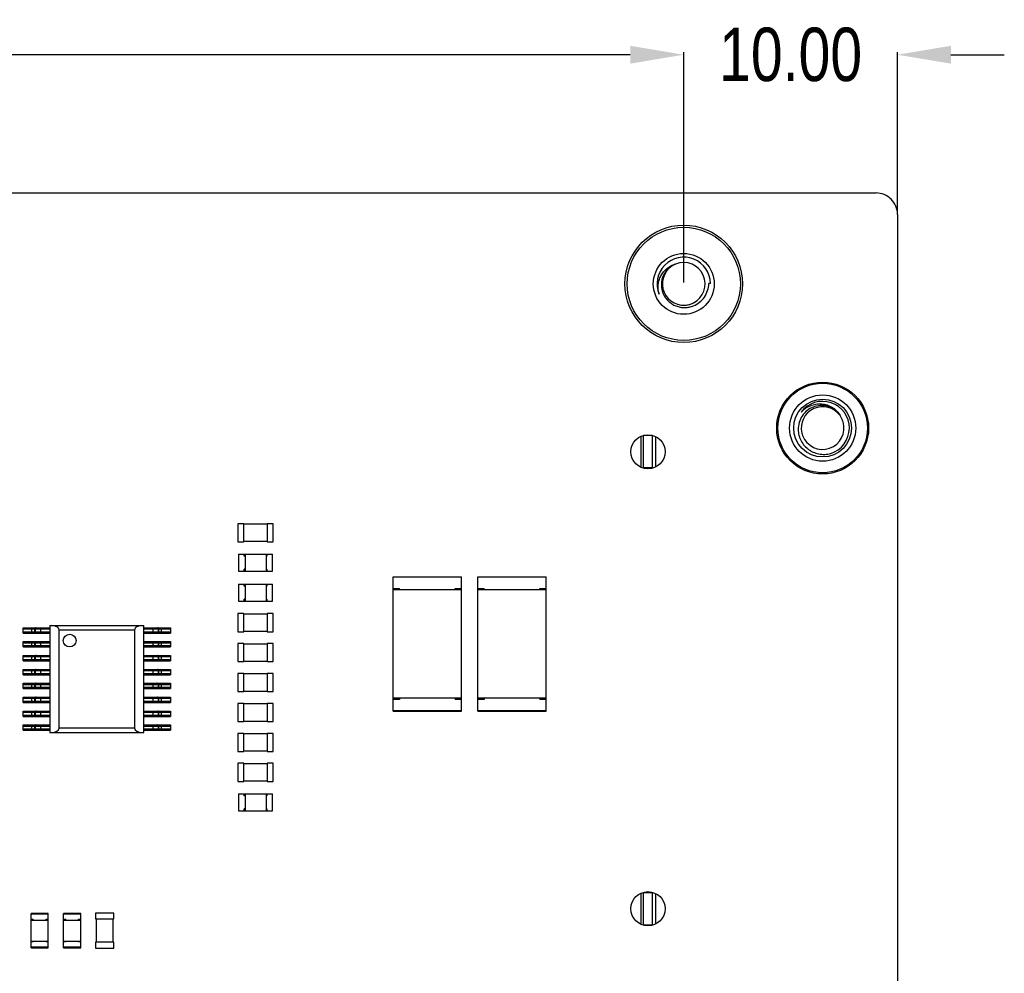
# Model space of a CAD drawing. Header units: inches. Extents: x -15 to 298, y -119 to 14.
# Tile 18 of 18: x 252 to 298, y -40 to 5. Entities that reach past the tile are written whole.
import ezdxf

# ---------------------------------------------------------------- set-up
doc = ezdxf.new("R2010")
doc.units = ezdxf.units.IN
doc.header["$LTSCALE"] = 1.21
doc.header["$MEASUREMENT"] = 0
doc.header["$PDMODE"] = 3
doc.header["$PDSIZE"] = 0.3125
doc.layers.get('0').update_dxf_attribs({"linetype": 'CONTINUOUS'})
doc.layers.get('Defpoints').update_dxf_attribs({"linetype": 'CONTINUOUS'})
doc.layers.add('DIM', color=3, linetype='CONTINUOUS')
doc.styles.get("Standard").update_dxf_attribs({"font": 'txt', "width": 0.8})
doc.dimstyles.get("Standard").update_dxf_attribs({"dimtxt": 0.15625, "dimasz": 0.1875, "dimexe": 0.125, "dimexo": 0.0625, "dimgap": 0.09, "dimtad": 0, "dimtih": 1, "dimtoh": 1, "dimzin": 4, "dimdsep": 46, "dimtxsty": 'Standard', "dimblk": '_FILLED', "dimblk1": '_FILLED', "dimblk2": '_FILLED', "dimcen": 0.09, "dimazin": 1, "dimtp": 0.01, "dimtm": 0.01, "dimtfac": 1, "dimtofl": 0, "dimtmove": 0, "dimatfit": 3, "dimldrblk": '_FILLED', "dimfxl": 1, "dimtolj": 1, "dimtzin": 4, "dimarcsym": 0})

# ---------------------------------------------------------------- blocks, each defined once
blk = doc.blocks.new('_FILLED')
at = {"color": 0, "linetype": 'ByBlock'}
blk.add_solid([(0, 0), (-1, 0.167), (-1, -0.167)], dxfattribs=at)
blk = doc.blocks.new('*D22')
at = {"layer": 'Defpoints', "color": 0}
for p in [(283.335, 3.454), (197.334, -7.265), (283.335, -7.274)]:
    blk.add_point(p, dxfattribs=at)
at = {"layer": 'DIM', "color": 0, "lineweight": -2}
for p, q in [((197.334, -7.203), (197.334, 3.579)), ((199.834, 3.454), (236.578, 3.454)), ((280.835, 3.454), (244.091, 3.454)), ((283.335, -7.211), (283.335, 3.579))]:
    blk.add_line(p, q, dxfattribs=at)
at = {"layer": 'DIM', "color": 0, "lineweight": -2, "xscale": 2.5, "yscale": 2.5, "zscale": 2.5, "rotation": 180}
blk.add_blockref('_FILLED', (197.334, 3.454), dxfattribs=at)
at = {"layer": 'DIM', "color": 0, "lineweight": -2, "xscale": 2.5, "yscale": 2.5, "zscale": 2.5}
blk.add_blockref('_FILLED', (283.335, 3.454), dxfattribs=at)
at = {"layer": 'DIM', "color": 0, "insert": (240.335, 3.454), "char_height": 2.5, "attachment_point": 5}
blk.add_mtext('\\A1;86.00', dxfattribs=at)
blk = doc.blocks.new('*D25')
at = {"layer": 'Defpoints', "color": 0}
for p in [(293.335, 3.454), (293.335, -4.021), (283.335, -7.274)]:
    blk.add_point(p, dxfattribs=at)
at = {"layer": 'DIM', "color": 0, "lineweight": -2}
for p, q in [((280.835, 3.454), (278.335, 3.454)), ((283.335, -7.211), (283.335, 3.579)), ((293.335, -3.959), (293.335, 3.579)), ((295.835, 3.454), (298.335, 3.454))]:
    blk.add_line(p, q, dxfattribs=at)
at = {"layer": 'DIM', "color": 0, "lineweight": -2, "xscale": 2.5, "yscale": 2.5, "zscale": 2.5}
blk.add_blockref('_FILLED', (283.335, 3.454), dxfattribs=at)
at = {"layer": 'DIM', "color": 0, "lineweight": -2, "xscale": 2.5, "yscale": 2.5, "zscale": 2.5, "rotation": 180}
blk.add_blockref('_FILLED', (293.335, 3.454), dxfattribs=at)
at = {"layer": 'DIM', "color": 0, "insert": (288.335, 3.454), "char_height": 2.5, "attachment_point": 5}
blk.add_mtext('\\A1;10.00', dxfattribs=at)

msp = doc.modelspace()

# ---------------------------------------------------------------- linework, layer by layer
at = {"color": 7, "linetype": 'Continuous'}
for p, q in [((194.335, -3.018), (292.335, -3.018)), ((293.335, -4.021), (293.332, -81.021)), ((284.584, -7.26), (284.506, -7.26)), ((290.748, -13.614), (290.649, -13.44)), ((281.334, -14.411), (281.334, -15.851)), ((281.859, -14.371), (281.459, -14.371)), ((281.459, -15.896), (281.459, -14.371)), ((281.859, -14.371), (281.859, -15.897)), ((282.034, -15.832), (282.034, -14.428)), ((281.459, -15.871), (281.859, -15.871)), ((262.475, -18.497), (262.475, -19.347)), ((262.75, -18.497), (262.475, -18.497)), ((262.75, -19.347), (262.75, -18.497)), ((263.847, -18.523), (262.75, -18.522)), ((263.847, -18.498), (263.847, -19.348)), ((264.122, -18.498), (263.847, -18.498)), ((264.122, -19.348), (264.122, -18.498)), ((262.475, -19.347), (262.75, -19.347)), ((262.75, -19.322), (263.847, -19.323)), ((263.847, -19.348), (264.122, -19.348)), ((262.498, -19.924), (262.498, -20.724)), ((262.498, -19.924), (264.098, -19.924)), ((262.518, -20.724), (262.518, -19.924)), ((262.766, -20.024), (262.766, -19.924)), ((262.806, -20.024), (262.766, -20.024)), ((262.785, -19.924), (262.785, -20.024)), ((262.806, -19.924), (262.806, -20.724)), ((263.791, -19.924), (263.791, -20.724)), ((263.791, -20.024), (263.791, -20.624)), ((263.791, -20.024), (263.831, -20.024)), ((263.811, -19.924), (263.811, -20.024)), ((263.831, -19.924), (263.831, -20.024)), ((264.078, -19.924), (264.078, -20.724)), ((264.098, -20.724), (264.098, -19.924)), ((262.498, -20.724), (264.098, -20.724)), ((262.766, -20.724), (262.766, -20.624)), ((262.806, -20.624), (262.766, -20.624)), ((262.785, -20.624), (262.785, -20.724)), ((263.791, -20.624), (263.831, -20.624)), ((263.811, -20.624), (263.811, -20.724)), ((263.831, -20.624), (263.831, -20.724)), ((269.737, -27.28), (269.737, -20.98)), ((269.737, -20.98), (272.937, -20.98)), ((272.937, -20.997), (269.737, -20.997)), ((272.937, -27.28), (272.937, -20.98)), ((273.7, -20.98), (276.9, -20.98)), ((273.7, -27.28), (273.7, -20.98)), ((276.9, -20.998), (273.7, -20.997)), ((276.9, -27.28), (276.9, -20.98)), ((262.498, -21.326), (262.498, -22.126)), ((262.498, -21.326), (264.098, -21.326)), ((262.518, -22.126), (262.518, -21.326)), ((262.766, -21.426), (262.766, -21.326)), ((262.806, -21.426), (262.766, -21.426)), ((262.785, -21.326), (262.785, -21.426)), ((262.806, -21.326), (262.806, -22.126)), ((263.791, -21.326), (263.791, -22.126)), ((263.791, -21.426), (263.791, -22.026)), ((263.791, -21.426), (263.831, -21.426)), ((263.811, -21.326), (263.811, -21.426)), ((263.831, -21.326), (263.831, -21.426)), ((264.078, -21.326), (264.078, -22.126)), ((264.098, -22.126), (264.098, -21.326)), ((269.737, -21.537), (270.037, -21.537)), ((270.037, -21.577), (269.737, -21.577)), ((272.937, -21.597), (269.737, -21.597)), ((270.037, -21.597), (270.037, -21.537)), ((272.637, -21.537), (272.937, -21.537)), ((272.637, -21.597), (272.637, -21.537)), ((272.937, -21.577), (272.637, -21.577)), ((273.7, -21.538), (274, -21.538)), ((274, -21.577), (273.7, -21.577)), ((276.9, -21.598), (273.7, -21.598)), ((274, -21.598), (274, -21.538)), ((276.6, -21.538), (276.9, -21.538)), ((276.6, -21.598), (276.6, -21.538)), ((276.9, -21.577), (276.6, -21.577)), ((262.766, -22.126), (262.766, -22.026)), ((262.806, -22.026), (262.766, -22.026)), ((262.785, -22.026), (262.785, -22.126)), ((263.791, -22.026), (263.831, -22.026)), ((263.811, -22.026), (263.811, -22.126)), ((263.831, -22.026), (263.831, -22.126)), ((262.498, -22.126), (264.098, -22.126)), ((262.475, -22.703), (262.475, -23.553)), ((262.75, -22.703), (262.475, -22.703)), ((262.75, -23.553), (262.75, -22.703)), ((263.847, -22.728), (262.75, -22.728)), ((263.847, -22.703), (263.847, -23.553)), ((264.122, -22.703), (263.847, -22.703)), ((264.122, -23.553), (264.122, -22.703)), ((252.42, -23.619), (252.42, -23.369)), ((252.42, -23.369), (253.669, -23.369)), ((252.42, -23.419), (253.669, -23.419)), ((252.837, -23.619), (252.837, -23.369)), ((252.962, -23.419), (252.962, -23.569)), ((252.978, -23.419), (252.978, -23.569)), ((253.252, -23.619), (253.252, -23.369)), ((253.669, -23.269), (253.668, -28.269)), ((253.669, -23.269), (258.069, -23.269)), ((254.101, -28.069), (254.102, -23.469)), ((254.102, -23.469), (257.636, -23.469)), ((257.636, -23.469), (257.635, -28.069)), ((258.068, -28.269), (258.069, -23.269)), ((258.069, -23.369), (259.317, -23.369)), ((258.069, -23.419), (259.317, -23.419)), ((258.485, -23.369), (258.485, -23.619)), ((258.759, -23.569), (258.759, -23.419)), ((258.775, -23.569), (258.775, -23.419)), ((258.9, -23.619), (258.9, -23.369)), ((259.317, -23.369), (259.317, -23.619)), ((253.669, -23.569), (252.42, -23.569)), ((252.42, -23.619), (253.669, -23.619)), ((259.317, -23.569), (258.069, -23.569)), ((258.069, -23.619), (259.317, -23.619)), ((262.475, -23.553), (262.75, -23.553)), ((262.75, -23.528), (263.847, -23.528)), ((263.847, -23.553), (264.122, -23.553)), ((252.42, -24.269), (252.42, -24.019)), ((252.42, -24.019), (253.669, -24.019)), ((252.42, -24.069), (253.669, -24.069)), ((253.669, -24.219), (252.42, -24.219)), ((252.42, -24.269), (253.669, -24.269)), ((252.837, -24.269), (252.837, -24.019)), ((252.962, -24.069), (252.962, -24.219)), ((252.978, -24.069), (252.978, -24.219)), ((253.252, -24.269), (253.252, -24.019)), ((258.069, -24.019), (259.317, -24.019)), ((258.069, -24.069), (259.317, -24.069)), ((259.317, -24.219), (258.069, -24.219)), ((258.069, -24.269), (259.317, -24.269)), ((258.485, -24.019), (258.485, -24.269)), ((258.759, -24.219), (258.759, -24.069)), ((258.775, -24.219), (258.775, -24.069)), ((258.9, -24.269), (258.9, -24.019)), ((259.317, -24.019), (259.317, -24.269)), ((262.475, -24.105), (262.475, -24.955)), ((262.75, -24.105), (262.475, -24.105)), ((262.75, -24.955), (262.75, -24.105)), ((263.846, -24.13), (262.75, -24.13)), ((263.846, -24.105), (263.846, -24.955)), ((264.121, -24.105), (263.846, -24.105)), ((264.121, -24.955), (264.121, -24.105)), ((252.42, -24.919), (252.42, -24.669)), ((252.42, -24.669), (253.669, -24.669)), ((252.42, -24.719), (253.669, -24.719)), ((253.669, -24.869), (252.42, -24.869)), ((252.837, -24.919), (252.837, -24.669)), ((252.962, -24.719), (252.962, -24.869)), ((252.978, -24.719), (252.978, -24.869)), ((253.252, -24.919), (253.252, -24.669)), ((258.069, -24.669), (259.317, -24.669)), ((258.069, -24.719), (259.317, -24.719)), ((259.317, -24.869), (258.069, -24.869)), ((258.485, -24.669), (258.485, -24.919)), ((258.759, -24.869), (258.759, -24.719)), ((258.775, -24.869), (258.775, -24.719)), ((258.9, -24.919), (258.9, -24.669)), ((259.317, -24.669), (259.317, -24.919)), ((252.42, -24.919), (253.669, -24.919)), ((252.42, -25.569), (252.42, -25.319)), ((252.42, -25.319), (253.669, -25.319)), ((252.837, -25.569), (252.837, -25.319)), ((253.252, -25.569), (253.252, -25.319)), ((258.069, -24.919), (259.317, -24.919)), ((258.069, -25.319), (259.317, -25.319)), ((258.485, -25.319), (258.485, -25.569)), ((258.9, -25.569), (258.9, -25.319)), ((259.317, -25.319), (259.317, -25.569)), ((262.475, -24.955), (262.75, -24.955)), ((262.75, -24.93), (263.846, -24.93)), ((263.846, -24.955), (264.121, -24.955)), ((252.42, -25.369), (253.669, -25.369)), ((253.669, -25.519), (252.42, -25.519)), ((252.42, -25.569), (253.669, -25.569)), ((252.962, -25.369), (252.962, -25.519)), ((252.978, -25.369), (252.978, -25.519)), ((258.069, -25.369), (259.317, -25.369)), ((259.317, -25.519), (258.069, -25.519)), ((258.069, -25.569), (259.317, -25.569)), ((258.759, -25.519), (258.759, -25.369)), ((258.775, -25.519), (258.775, -25.369)), ((262.475, -25.507), (262.475, -26.357)), ((262.75, -25.507), (262.475, -25.507)), ((262.75, -26.357), (262.75, -25.507)), ((263.847, -25.532), (262.75, -25.532)), ((263.847, -25.507), (263.847, -26.357)), ((264.122, -25.507), (263.847, -25.507)), ((264.122, -26.357), (264.122, -25.507)), ((252.42, -26.219), (252.42, -25.969)), ((252.42, -25.969), (253.668, -25.969)), ((252.42, -26.019), (253.668, -26.019)), ((253.668, -26.169), (252.42, -26.169)), ((252.42, -26.219), (253.668, -26.219)), ((252.837, -26.219), (252.837, -25.969)), ((252.962, -26.019), (252.962, -26.169)), ((252.978, -26.019), (252.978, -26.169)), ((253.252, -26.219), (253.252, -25.969)), ((258.068, -25.969), (259.317, -25.969)), ((258.068, -26.019), (259.317, -26.019)), ((259.317, -26.169), (258.068, -26.169)), ((258.068, -26.219), (259.317, -26.219)), ((258.485, -25.969), (258.485, -26.219)), ((258.759, -26.169), (258.759, -26.019)), ((258.775, -26.169), (258.775, -26.019)), ((258.9, -26.219), (258.9, -25.969)), ((259.317, -25.969), (259.317, -26.219)), ((252.42, -26.869), (252.42, -26.619)), ((252.42, -26.619), (253.668, -26.619)), ((252.42, -26.669), (253.668, -26.669)), ((252.837, -26.869), (252.837, -26.619)), ((252.962, -26.669), (252.962, -26.819)), ((252.978, -26.669), (252.978, -26.819)), ((253.252, -26.869), (253.252, -26.619)), ((258.068, -26.619), (259.317, -26.619)), ((258.068, -26.669), (259.317, -26.669)), ((258.485, -26.619), (258.485, -26.869)), ((258.759, -26.819), (258.759, -26.669)), ((258.775, -26.819), (258.775, -26.669)), ((258.9, -26.869), (258.9, -26.619)), ((259.317, -26.619), (259.317, -26.869)), ((262.475, -26.357), (262.75, -26.357)), ((262.75, -26.332), (263.847, -26.332)), ((263.847, -26.357), (264.122, -26.357)), ((272.937, -26.662), (269.737, -26.662)), ((270.037, -26.683), (269.737, -26.683)), ((270.037, -26.722), (269.737, -26.722)), ((270.037, -26.662), (270.037, -26.722)), ((272.637, -26.662), (272.637, -26.722)), ((272.937, -26.683), (272.637, -26.683)), ((272.937, -26.722), (272.637, -26.722)), ((276.9, -26.663), (273.7, -26.663)), ((274, -26.683), (273.7, -26.683)), ((274, -26.663), (274, -26.723)), ((276.6, -26.663), (276.6, -26.723)), ((276.9, -26.683), (276.6, -26.683)), ((253.668, -26.819), (252.42, -26.819)), ((252.42, -26.869), (253.668, -26.869)), ((259.317, -26.819), (258.068, -26.819)), ((258.068, -26.869), (259.317, -26.869)), ((262.475, -26.909), (262.475, -27.759)), ((262.75, -26.909), (262.475, -26.909)), ((262.75, -27.759), (262.75, -26.909)), ((263.847, -26.934), (262.75, -26.934)), ((263.847, -26.909), (263.847, -27.759)), ((264.122, -26.909), (263.847, -26.909)), ((264.122, -27.759), (264.122, -26.909)), ((274, -26.723), (273.7, -26.723)), ((276.9, -26.723), (276.6, -26.723)), ((252.42, -27.519), (252.42, -27.269)), ((252.42, -27.269), (253.668, -27.269)), ((252.42, -27.319), (253.668, -27.319)), ((253.668, -27.469), (252.42, -27.469)), ((252.42, -27.519), (253.668, -27.519)), ((252.837, -27.519), (252.837, -27.269)), ((252.962, -27.319), (252.962, -27.469)), ((252.978, -27.319), (252.978, -27.469)), ((253.252, -27.519), (253.252, -27.269)), ((258.068, -27.269), (259.317, -27.269)), ((258.068, -27.319), (259.317, -27.319)), ((259.317, -27.469), (258.068, -27.469)), ((258.068, -27.519), (259.317, -27.519)), ((258.485, -27.269), (258.485, -27.519)), ((258.759, -27.469), (258.759, -27.319)), ((258.775, -27.469), (258.775, -27.319)), ((258.9, -27.519), (258.9, -27.269)), ((259.317, -27.269), (259.317, -27.519)), ((272.937, -27.262), (269.737, -27.262)), ((269.737, -27.28), (272.937, -27.28)), ((276.9, -27.263), (273.7, -27.262)), ((273.7, -27.28), (276.9, -27.28)), ((252.42, -28.169), (252.42, -27.919)), ((252.42, -27.919), (253.668, -27.919)), ((252.42, -27.969), (253.668, -27.969)), ((252.837, -28.169), (252.837, -27.919)), ((252.962, -27.969), (252.962, -28.119)), ((252.978, -27.969), (252.978, -28.119)), ((253.252, -28.169), (253.252, -27.919)), ((257.635, -28.069), (254.101, -28.069)), ((258.068, -27.919), (259.317, -27.919)), ((258.068, -27.969), (259.317, -27.969)), ((258.485, -27.919), (258.485, -28.169)), ((258.759, -28.119), (258.759, -27.969)), ((258.775, -28.119), (258.775, -27.969)), ((258.9, -28.169), (258.9, -27.919)), ((259.317, -27.919), (259.317, -28.169)), ((262.475, -27.759), (262.75, -27.759)), ((262.75, -27.734), (263.847, -27.734)), ((263.847, -27.759), (264.122, -27.759)), ((253.668, -28.119), (252.42, -28.119)), ((252.42, -28.169), (253.668, -28.169)), ((253.668, -28.269), (258.068, -28.269)), ((259.317, -28.119), (258.068, -28.119)), ((258.068, -28.169), (259.317, -28.169)), ((262.75, -28.311), (262.475, -28.311)), ((262.475, -28.311), (262.475, -29.161)), ((262.75, -29.161), (262.75, -28.311)), ((263.846, -28.336), (262.75, -28.336)), ((264.121, -28.311), (263.846, -28.311)), ((263.846, -28.311), (263.846, -29.161)), ((264.121, -29.161), (264.121, -28.311)), ((262.475, -29.161), (262.75, -29.161)), ((262.75, -29.136), (263.846, -29.136)), ((263.846, -29.161), (264.121, -29.161)), ((262.75, -29.713), (262.475, -29.713)), ((262.475, -29.713), (262.475, -30.563)), ((262.75, -30.563), (262.75, -29.713)), ((263.846, -29.738), (262.75, -29.738)), ((264.121, -29.713), (263.846, -29.713)), ((263.846, -29.713), (263.846, -30.563)), ((264.121, -30.563), (264.121, -29.713)), ((262.475, -30.563), (262.75, -30.563)), ((262.75, -30.538), (263.846, -30.538)), ((263.846, -30.563), (264.121, -30.563)), ((262.498, -31.14), (264.098, -31.14)), ((262.498, -31.14), (262.498, -31.94)), ((262.518, -31.94), (262.518, -31.14)), ((262.765, -31.24), (262.765, -31.14)), ((262.805, -31.24), (262.765, -31.24)), ((262.785, -31.14), (262.785, -31.24)), ((262.805, -31.14), (262.805, -31.94)), ((263.79, -31.14), (263.79, -31.94)), ((263.791, -31.24), (263.831, -31.24)), ((263.791, -31.24), (263.791, -31.84)), ((263.811, -31.14), (263.811, -31.24)), ((263.831, -31.14), (263.831, -31.24)), ((264.078, -31.14), (264.078, -31.94)), ((264.098, -31.94), (264.098, -31.14)), ((262.498, -31.94), (264.098, -31.94)), ((262.805, -31.84), (262.765, -31.84)), ((262.765, -31.94), (262.765, -31.84)), ((262.785, -31.84), (262.785, -31.94)), ((263.791, -31.84), (263.831, -31.84)), ((263.81, -31.84), (263.81, -31.94)), ((263.831, -31.84), (263.831, -31.94)), ((281.334, -35.801), (281.334, -37.241)), ((281.459, -37.286), (281.459, -35.755)), ((281.859, -35.771), (281.459, -35.771)), ((281.859, -35.755), (281.859, -37.287)), ((282.034, -37.222), (282.034, -35.818)), ((253.598, -36.744), (252.798, -36.744)), ((252.798, -38.344), (252.798, -36.744)), ((252.798, -36.764), (253.598, -36.764)), ((253.598, -38.344), (253.598, -36.744)), ((255.118, -36.744), (254.318, -36.744)), ((254.318, -38.344), (254.318, -36.744)), ((254.318, -36.764), (255.118, -36.764)), ((255.118, -38.344), (255.118, -36.744)), ((256.664, -36.721), (255.814, -36.721)), ((255.814, -36.721), (255.814, -36.996)), ((256.664, -36.996), (256.664, -36.721)), ((252.798, -37.011), (252.898, -37.011)), ((252.798, -37.031), (252.898, -37.031)), ((252.798, -37.051), (253.598, -37.051)), ((252.898, -37.051), (252.898, -37.011)), ((252.898, -37.051), (253.498, -37.051)), ((253.498, -37.011), (253.598, -37.011)), ((253.498, -37.051), (253.498, -37.011)), ((253.498, -37.031), (253.598, -37.031)), ((254.318, -37.011), (254.418, -37.011)), ((254.318, -37.031), (254.418, -37.031)), ((254.318, -37.051), (255.118, -37.051)), ((254.418, -37.051), (254.418, -37.011)), ((254.418, -37.051), (255.018, -37.051)), ((255.018, -37.011), (255.118, -37.011)), ((255.018, -37.051), (255.018, -37.011)), ((255.018, -37.031), (255.118, -37.031)), ((255.814, -36.996), (256.664, -36.996)), ((255.839, -36.996), (255.839, -38.093)), ((256.639, -38.093), (256.639, -36.996)), ((281.459, -37.271), (281.859, -37.271)), ((252.798, -38.036), (253.598, -38.036)), ((252.798, -38.057), (252.898, -38.057)), ((252.898, -38.076), (252.798, -38.076)), ((252.898, -38.036), (252.898, -38.076)), ((253.498, -38.036), (253.498, -38.076)), ((253.498, -38.057), (253.598, -38.057)), ((253.598, -38.076), (253.498, -38.076)), ((254.318, -38.036), (255.118, -38.036)), ((254.318, -38.057), (254.418, -38.057)), ((254.418, -38.076), (254.318, -38.076)), ((254.418, -38.036), (254.418, -38.076)), ((255.018, -38.036), (255.018, -38.076)), ((255.018, -38.057), (255.118, -38.057)), ((255.118, -38.076), (255.018, -38.076)), ((256.664, -38.093), (255.814, -38.093)), ((255.814, -38.093), (255.814, -38.368)), ((256.664, -38.368), (256.664, -38.093)), ((253.598, -38.324), (252.798, -38.324)), ((252.798, -38.344), (253.598, -38.344)), ((255.118, -38.324), (254.318, -38.324)), ((254.318, -38.344), (255.118, -38.344)), ((255.814, -38.368), (256.664, -38.368))]:
    msp.add_line(p, q, dxfattribs=at)
for centre, radius in [((283.335, -7.271), 2.75), ((283.335, -7.271), 2.65), ((283.335, -7.271), 1.425), ((289.834, -14.021), 2.15), ((289.834, -14.021), 2.095), ((289.834, -14.021), 1.55), ((289.834, -14.021), 1.354), ((281.659, -15.131), 0.8), ((254.602, -23.969), 0.3), ((281.659, -36.521), 0.8)]:
    msp.add_circle(centre, radius, dxfattribs=at)
for centre, radius, start, end in [((292.334, -4.018), 1, 359.8476, 89.9774), ((283.335, -7.271), 1.25, 0.5071, 203.0071), ((283.335, -7.271), 1, 112.9968, 273.0816), ((283.335, -7.274), 1.003, 101.3595, 112.9894), ((283.334, -7.268), 0.997, 99.7272, 101.3467), ((283.335, -7.271), 1, 286.3621, 99.7267), ((283.335, -7.273), 0.998, 273.0779, 274.6961), ((283.334, -7.268), 1.003, 274.7116, 286.3467), ((289.834, -14.021), 1.25, 287.4894, 143.4894), ((289.834, -14.021), 1, 35.4953, 193.5012), ((289.834, -14.021), 1, 200.5161, 17.0053), ((289.834, -14.021), 1, 17.0063, 24.0194), ((289.836, -14.021), 1.001, 193.5036, 200.5099), ((253.028, -24.069), 0.0499, 90.0538, 107.9157), ((253.028, -24.219), 0.0499, 252.0808, 269.9427), ((253.028, -24.719), 0.0499, 90.0538, 107.9157), ((253.028, -24.869), 0.0499, 252.0808, 269.9427), ((253.028, -25.369), 0.0499, 90.0538, 107.9157), ((253.028, -25.519), 0.0499, 252.0808, 269.9427), ((253.028, -26.019), 0.0499, 90.0538, 107.9157), ((253.028, -26.169), 0.0499, 252.0808, 269.9427), ((253.028, -26.669), 0.0499, 90.0538, 107.9157), ((253.028, -26.819), 0.0499, 252.0808, 269.9427), ((253.028, -27.319), 0.0499, 90.0538, 107.9157), ((253.028, -27.469), 0.0499, 252.0808, 269.9427)]:
    msp.add_arc(centre, radius, start, end, dxfattribs=at)
for centre, start_param, end_param in [((253.755, -23.469), 6.283185, 7.853982), ((257.982, -23.469), 1.570796, 3.141593), ((253.755, -28.069), -1.570796, 0), ((257.982, -28.069), 3.141593, 4.712389)]:
    msp.add_ellipse(centre, major_axis=(0.346, 0), ratio=0.57735, start_param=start_param, end_param=end_param, dxfattribs=at)
for points, knots in [([(282.184, -7.759), (282.164, -7.688), (282.136, -7.541), (282.136, -7.316), (282.178, -7.096), (282.262, -6.888), (282.385, -6.701), (282.543, -6.542), (282.732, -6.42), (282.872, -6.368), (282.944, -6.35)], [0, 0, 0, 0, 0.125239, 0.250419, 0.375543, 0.5006, 0.625583, 0.750486, 0.875289, 1, 1, 1, 1]), ([(282.944, -6.35), (282.878, -6.375), (282.753, -6.438), (282.588, -6.57), (282.454, -6.733), (282.356, -6.92), (282.297, -7.123), (282.28, -7.333), (282.306, -7.543), (282.372, -7.743), (282.477, -7.926), (282.615, -8.086), (282.781, -8.215), (282.969, -8.311), (283.172, -8.369), (283.382, -8.387), (283.592, -8.366), (283.727, -8.326), (283.791, -8.3)], [0, 0, 0, 0, 0.062487, 0.124973, 0.187463, 0.249955, 0.312449, 0.374945, 0.437443, 0.499943, 0.562444, 0.624947, 0.687452, 0.749959, 0.812467, 0.874976, 0.937488, 1, 1, 1, 1]), ([(283.791, -8.3), (283.894, -8.258), (284.089, -8.144), (284.318, -7.896), (284.466, -7.594), (284.504, -7.371), (284.506, -7.26)], [0, 0, 0, 0, 0.249971, 0.499962, 0.749961, 1, 1, 1, 1]), ([(288.83, -13.277), (288.89, -13.212), (289.025, -13.093), (289.26, -12.965), (289.476, -12.904), (289.653, -12.886), (289.831, -12.888), (290.051, -12.931), (290.255, -13.026), (290.399, -13.131), (290.528, -13.252), (290.607, -13.362), (290.649, -13.44)], [0, 0, 0, 0, 0.125136, 0.25022, 0.375261, 0.437867, 0.500463, 0.625389, 0.75025, 0.812782, 0.875292, 1, 1, 1, 1]), ([(290.649, -13.44), (290.619, -13.393), (290.551, -13.303), (290.428, -13.187), (290.287, -13.093), (290.083, -13), (289.802, -12.948), (289.464, -12.994), (289.157, -13.143), (288.91, -13.378), (288.745, -13.676), (288.698, -13.899), (288.692, -14.011)], [0, 0, 0, 0, 0.062622, 0.12525, 0.187879, 0.25051, 0.37537, 0.500254, 0.62516, 0.750085, 0.875032, 1, 1, 1, 1]), ([(288.692, -14.011), (288.686, -14.105), (288.695, -14.247), (288.742, -14.429), (288.81, -14.605), (288.934, -14.807), (289.102, -14.974), (289.257, -15.081), (289.423, -15.169), (289.649, -15.242), (289.932, -15.265), (290.119, -15.237), (290.21, -15.213)], [0, 0, 0, 0, 0.124916, 0.187488, 0.250066, 0.374996, 0.499938, 0.562521, 0.625104, 0.75006, 0.875022, 1, 1, 1, 1]), ([(252.962, -23.419), (252.962, -23.412), (252.964, -23.399), (252.975, -23.382), (252.992, -23.371), (253.005, -23.369), (253.012, -23.369)], [0, 0, 0, 0, 0.250447, 0.500623, 0.750434, 1, 1, 1, 1]), ([(253.028, -23.369), (253.021, -23.369), (253.008, -23.371), (252.992, -23.382), (252.98, -23.399), (252.978, -23.412), (252.978, -23.419)], [0, 0, 0, 0, 0.249566, 0.499377, 0.749553, 1, 1, 1, 1]), ([(258.759, -23.419), (258.759, -23.412), (258.757, -23.399), (258.746, -23.382), (258.729, -23.371), (258.716, -23.369), (258.709, -23.369)], [0, 0, 0, 0, 0.250471, 0.500623, 0.750409, 1, 1, 1, 1]), ([(258.726, -23.369), (258.732, -23.369), (258.745, -23.371), (258.762, -23.382), (258.773, -23.399), (258.775, -23.412), (258.775, -23.419)], [0, 0, 0, 0, 0.249591, 0.499377, 0.749529, 1, 1, 1, 1]), ([(253.012, -23.619), (253.005, -23.619), (252.992, -23.616), (252.975, -23.605), (252.964, -23.588), (252.962, -23.575), (252.962, -23.569)], [0, 0, 0, 0, 0.249566, 0.499377, 0.749553, 1, 1, 1, 1]), ([(252.978, -23.569), (252.978, -23.575), (252.98, -23.588), (252.992, -23.605), (253.008, -23.616), (253.021, -23.619), (253.028, -23.619)], [0, 0, 0, 0, 0.250447, 0.500623, 0.750434, 1, 1, 1, 1]), ([(258.709, -23.619), (258.716, -23.619), (258.729, -23.616), (258.746, -23.605), (258.757, -23.588), (258.759, -23.575), (258.759, -23.569)], [0, 0, 0, 0, 0.249591, 0.499377, 0.749529, 1, 1, 1, 1]), ([(258.775, -23.569), (258.775, -23.575), (258.773, -23.588), (258.762, -23.605), (258.745, -23.616), (258.732, -23.619), (258.726, -23.619)], [0, 0, 0, 0, 0.250471, 0.500623, 0.750409, 1, 1, 1, 1]), ([(252.962, -24.069), (252.962, -24.062), (252.964, -24.049), (252.975, -24.032), (252.992, -24.021), (253.005, -24.019), (253.011, -24.019)], [0, 0, 0, 0, 0.250447, 0.500623, 0.750434, 1, 1, 1, 1]), ([(253.011, -24.269), (253.005, -24.269), (252.992, -24.266), (252.975, -24.255), (252.964, -24.238), (252.962, -24.225), (252.962, -24.219)], [0, 0, 0, 0, 0.249566, 0.499377, 0.749553, 1, 1, 1, 1]), ([(253.012, -24.021), (253.007, -24.023), (252.998, -24.027), (252.987, -24.039), (252.98, -24.053), (252.978, -24.063), (252.978, -24.069)], [0, 0, 0, 0, 0.249594, 0.499485, 0.74964, 1, 1, 1, 1]), ([(252.978, -24.219), (252.978, -24.224), (252.98, -24.234), (252.987, -24.248), (252.998, -24.26), (253.007, -24.265), (253.012, -24.266)], [0, 0, 0, 0, 0.25036, 0.500515, 0.750406, 1, 1, 1, 1]), ([(258.759, -24.069), (258.759, -24.062), (258.757, -24.049), (258.746, -24.032), (258.729, -24.021), (258.716, -24.019), (258.709, -24.019)], [0, 0, 0, 0, 0.250471, 0.500623, 0.750409, 1, 1, 1, 1]), ([(258.709, -24.269), (258.716, -24.269), (258.729, -24.266), (258.746, -24.255), (258.757, -24.238), (258.759, -24.225), (258.759, -24.219)], [0, 0, 0, 0, 0.249591, 0.499377, 0.749529, 1, 1, 1, 1]), ([(258.726, -24.019), (258.732, -24.019), (258.745, -24.021), (258.762, -24.032), (258.773, -24.049), (258.775, -24.062), (258.775, -24.069)], [0, 0, 0, 0, 0.249591, 0.499377, 0.749529, 1, 1, 1, 1]), ([(258.775, -24.219), (258.775, -24.225), (258.773, -24.238), (258.762, -24.255), (258.745, -24.266), (258.732, -24.269), (258.726, -24.269)], [0, 0, 0, 0, 0.250471, 0.500623, 0.750409, 1, 1, 1, 1]), ([(252.962, -24.719), (252.962, -24.712), (252.964, -24.699), (252.975, -24.682), (252.992, -24.671), (253.005, -24.669), (253.011, -24.669)], [0, 0, 0, 0, 0.250447, 0.500623, 0.750434, 1, 1, 1, 1]), ([(253.011, -24.919), (253.005, -24.919), (252.992, -24.916), (252.975, -24.905), (252.964, -24.888), (252.962, -24.875), (252.962, -24.869)], [0, 0, 0, 0, 0.249566, 0.499377, 0.749553, 1, 1, 1, 1]), ([(253.012, -24.671), (253.007, -24.673), (252.998, -24.677), (252.987, -24.689), (252.979, -24.703), (252.978, -24.713), (252.978, -24.719)], [0, 0, 0, 0, 0.249594, 0.499485, 0.74964, 1, 1, 1, 1]), ([(252.978, -24.869), (252.978, -24.874), (252.979, -24.884), (252.987, -24.898), (252.998, -24.91), (253.007, -24.915), (253.012, -24.916)], [0, 0, 0, 0, 0.25036, 0.500515, 0.750406, 1, 1, 1, 1]), ([(258.759, -24.719), (258.759, -24.712), (258.757, -24.699), (258.746, -24.682), (258.729, -24.671), (258.716, -24.669), (258.709, -24.669)], [0, 0, 0, 0, 0.250471, 0.500623, 0.750409, 1, 1, 1, 1]), ([(258.709, -24.919), (258.716, -24.919), (258.729, -24.916), (258.746, -24.905), (258.757, -24.888), (258.759, -24.875), (258.759, -24.869)], [0, 0, 0, 0, 0.249591, 0.499377, 0.749529, 1, 1, 1, 1]), ([(258.726, -24.669), (258.732, -24.669), (258.745, -24.671), (258.762, -24.682), (258.773, -24.699), (258.775, -24.712), (258.775, -24.719)], [0, 0, 0, 0, 0.249591, 0.499377, 0.749529, 1, 1, 1, 1]), ([(258.775, -24.869), (258.775, -24.875), (258.773, -24.888), (258.762, -24.905), (258.745, -24.916), (258.732, -24.919), (258.726, -24.919)], [0, 0, 0, 0, 0.250471, 0.500623, 0.750409, 1, 1, 1, 1]), ([(252.962, -25.369), (252.962, -25.362), (252.964, -25.349), (252.975, -25.332), (252.992, -25.321), (253.005, -25.319), (253.011, -25.319)], [0, 0, 0, 0, 0.250447, 0.500623, 0.750434, 1, 1, 1, 1]), ([(253.012, -25.321), (253.007, -25.323), (252.998, -25.327), (252.987, -25.339), (252.979, -25.353), (252.978, -25.363), (252.978, -25.369)], [0, 0, 0, 0, 0.249594, 0.499485, 0.74964, 1, 1, 1, 1]), ([(258.759, -25.369), (258.759, -25.362), (258.757, -25.349), (258.746, -25.332), (258.729, -25.321), (258.716, -25.319), (258.709, -25.319)], [0, 0, 0, 0, 0.250471, 0.500623, 0.750409, 1, 1, 1, 1]), ([(258.726, -25.319), (258.732, -25.319), (258.745, -25.321), (258.762, -25.332), (258.773, -25.349), (258.775, -25.362), (258.775, -25.369)], [0, 0, 0, 0, 0.249591, 0.499377, 0.749529, 1, 1, 1, 1]), ([(253.011, -25.569), (253.005, -25.569), (252.992, -25.566), (252.975, -25.555), (252.964, -25.538), (252.962, -25.525), (252.962, -25.519)], [0, 0, 0, 0, 0.249566, 0.499377, 0.749553, 1, 1, 1, 1]), ([(252.978, -25.519), (252.978, -25.524), (252.979, -25.534), (252.987, -25.548), (252.998, -25.56), (253.007, -25.565), (253.012, -25.566)], [0, 0, 0, 0, 0.25036, 0.500515, 0.750406, 1, 1, 1, 1]), ([(258.709, -25.569), (258.716, -25.569), (258.729, -25.566), (258.746, -25.555), (258.757, -25.538), (258.759, -25.525), (258.759, -25.519)], [0, 0, 0, 0, 0.249591, 0.499377, 0.749529, 1, 1, 1, 1]), ([(258.775, -25.519), (258.775, -25.525), (258.773, -25.538), (258.762, -25.555), (258.745, -25.566), (258.732, -25.569), (258.726, -25.569)], [0, 0, 0, 0, 0.250471, 0.500623, 0.750409, 1, 1, 1, 1]), ([(252.962, -26.019), (252.962, -26.012), (252.964, -25.999), (252.975, -25.982), (252.992, -25.971), (253.005, -25.969), (253.011, -25.969)], [0, 0, 0, 0, 0.250447, 0.500623, 0.750434, 1, 1, 1, 1]), ([(253.011, -26.219), (253.005, -26.219), (252.992, -26.216), (252.975, -26.205), (252.964, -26.188), (252.962, -26.175), (252.962, -26.169)], [0, 0, 0, 0, 0.249566, 0.499377, 0.749553, 1, 1, 1, 1]), ([(253.012, -25.971), (253.007, -25.973), (252.998, -25.977), (252.987, -25.989), (252.979, -26.003), (252.978, -26.013), (252.978, -26.019)], [0, 0, 0, 0, 0.249594, 0.499485, 0.74964, 1, 1, 1, 1]), ([(252.978, -26.169), (252.978, -26.174), (252.979, -26.184), (252.987, -26.198), (252.998, -26.21), (253.007, -26.215), (253.012, -26.216)], [0, 0, 0, 0, 0.25036, 0.500515, 0.750406, 1, 1, 1, 1]), ([(258.759, -26.019), (258.759, -26.012), (258.757, -25.999), (258.746, -25.982), (258.729, -25.971), (258.716, -25.969), (258.709, -25.969)], [0, 0, 0, 0, 0.250471, 0.500623, 0.750409, 1, 1, 1, 1]), ([(258.709, -26.219), (258.716, -26.219), (258.729, -26.216), (258.746, -26.205), (258.757, -26.188), (258.759, -26.175), (258.759, -26.169)], [0, 0, 0, 0, 0.249591, 0.499377, 0.749529, 1, 1, 1, 1]), ([(258.726, -25.969), (258.732, -25.969), (258.745, -25.971), (258.762, -25.982), (258.773, -25.999), (258.775, -26.012), (258.775, -26.019)], [0, 0, 0, 0, 0.249591, 0.499377, 0.749529, 1, 1, 1, 1]), ([(258.775, -26.169), (258.775, -26.175), (258.773, -26.188), (258.762, -26.205), (258.745, -26.216), (258.732, -26.219), (258.726, -26.219)], [0, 0, 0, 0, 0.250471, 0.500623, 0.750409, 1, 1, 1, 1]), ([(252.962, -26.669), (252.962, -26.662), (252.964, -26.649), (252.975, -26.632), (252.992, -26.621), (253.005, -26.619), (253.011, -26.619)], [0, 0, 0, 0, 0.250447, 0.500623, 0.750434, 1, 1, 1, 1]), ([(253.012, -26.621), (253.007, -26.623), (252.998, -26.627), (252.987, -26.639), (252.979, -26.653), (252.978, -26.663), (252.978, -26.669)], [0, 0, 0, 0, 0.249594, 0.499485, 0.74964, 1, 1, 1, 1]), ([(258.759, -26.669), (258.759, -26.662), (258.757, -26.649), (258.745, -26.632), (258.729, -26.621), (258.716, -26.619), (258.709, -26.619)], [0, 0, 0, 0, 0.250471, 0.500623, 0.750409, 1, 1, 1, 1]), ([(258.726, -26.619), (258.732, -26.619), (258.745, -26.621), (258.762, -26.632), (258.773, -26.649), (258.775, -26.662), (258.775, -26.669)], [0, 0, 0, 0, 0.249591, 0.499377, 0.749529, 1, 1, 1, 1]), ([(253.011, -26.869), (253.005, -26.869), (252.992, -26.866), (252.975, -26.855), (252.964, -26.838), (252.962, -26.825), (252.962, -26.819)], [0, 0, 0, 0, 0.249566, 0.499377, 0.749553, 1, 1, 1, 1]), ([(252.978, -26.819), (252.978, -26.824), (252.979, -26.834), (252.987, -26.848), (252.998, -26.86), (253.007, -26.865), (253.012, -26.866)], [0, 0, 0, 0, 0.25036, 0.500515, 0.750406, 1, 1, 1, 1]), ([(258.709, -26.869), (258.716, -26.869), (258.729, -26.866), (258.745, -26.855), (258.757, -26.838), (258.759, -26.825), (258.759, -26.819)], [0, 0, 0, 0, 0.249591, 0.499377, 0.749529, 1, 1, 1, 1]), ([(258.775, -26.819), (258.775, -26.825), (258.773, -26.838), (258.762, -26.855), (258.745, -26.866), (258.732, -26.869), (258.726, -26.869)], [0, 0, 0, 0, 0.250471, 0.500623, 0.750409, 1, 1, 1, 1]), ([(252.962, -27.319), (252.962, -27.312), (252.964, -27.299), (252.975, -27.282), (252.992, -27.271), (253.005, -27.269), (253.011, -27.269)], [0, 0, 0, 0, 0.250447, 0.500623, 0.750434, 1, 1, 1, 1]), ([(253.011, -27.519), (253.005, -27.519), (252.992, -27.516), (252.975, -27.505), (252.964, -27.488), (252.962, -27.475), (252.962, -27.469)], [0, 0, 0, 0, 0.249566, 0.499377, 0.749553, 1, 1, 1, 1]), ([(253.012, -27.271), (253.007, -27.273), (252.998, -27.277), (252.987, -27.289), (252.979, -27.303), (252.978, -27.313), (252.978, -27.319)], [0, 0, 0, 0, 0.249594, 0.499485, 0.74964, 1, 1, 1, 1]), ([(252.978, -27.469), (252.978, -27.474), (252.979, -27.484), (252.987, -27.498), (252.998, -27.51), (253.007, -27.515), (253.012, -27.516)], [0, 0, 0, 0, 0.25036, 0.500515, 0.750406, 1, 1, 1, 1]), ([(258.759, -27.319), (258.759, -27.312), (258.757, -27.299), (258.745, -27.282), (258.729, -27.271), (258.716, -27.269), (258.709, -27.269)], [0, 0, 0, 0, 0.250471, 0.500623, 0.750409, 1, 1, 1, 1]), ([(258.709, -27.519), (258.716, -27.519), (258.729, -27.516), (258.745, -27.505), (258.757, -27.488), (258.759, -27.475), (258.759, -27.469)], [0, 0, 0, 0, 0.249591, 0.499377, 0.749529, 1, 1, 1, 1]), ([(258.775, -27.469), (258.775, -27.475), (258.773, -27.488), (258.762, -27.505), (258.745, -27.516), (258.732, -27.519), (258.725, -27.519)], [0, 0, 0, 0, 0.250471, 0.500623, 0.750409, 1, 1, 1, 1]), ([(258.725, -27.269), (258.732, -27.269), (258.745, -27.271), (258.762, -27.282), (258.773, -27.299), (258.775, -27.312), (258.775, -27.319)], [0, 0, 0, 0, 0.249591, 0.499377, 0.749529, 1, 1, 1, 1]), ([(252.962, -27.969), (252.962, -27.962), (252.964, -27.949), (252.975, -27.932), (252.992, -27.921), (253.005, -27.919), (253.011, -27.919)], [0, 0, 0, 0, 0.250447, 0.500623, 0.750434, 1, 1, 1, 1]), ([(253.028, -27.919), (253.021, -27.919), (253.008, -27.921), (252.991, -27.932), (252.98, -27.949), (252.978, -27.962), (252.978, -27.969)], [0, 0, 0, 0, 0.249566, 0.499377, 0.749553, 1, 1, 1, 1]), ([(258.759, -27.969), (258.759, -27.962), (258.757, -27.949), (258.745, -27.932), (258.729, -27.921), (258.716, -27.919), (258.709, -27.919)], [0, 0, 0, 0, 0.250471, 0.500623, 0.750409, 1, 1, 1, 1]), ([(258.725, -27.919), (258.732, -27.919), (258.745, -27.921), (258.762, -27.932), (258.773, -27.949), (258.775, -27.962), (258.775, -27.969)], [0, 0, 0, 0, 0.249591, 0.499377, 0.749529, 1, 1, 1, 1]), ([(253.011, -28.169), (253.005, -28.169), (252.992, -28.166), (252.975, -28.155), (252.964, -28.138), (252.962, -28.125), (252.962, -28.119)], [0, 0, 0, 0, 0.249566, 0.499377, 0.749553, 1, 1, 1, 1]), ([(252.978, -28.119), (252.978, -28.125), (252.98, -28.138), (252.991, -28.155), (253.008, -28.166), (253.021, -28.169), (253.028, -28.169)], [0, 0, 0, 0, 0.250447, 0.500623, 0.750434, 1, 1, 1, 1]), ([(258.709, -28.169), (258.716, -28.169), (258.729, -28.166), (258.745, -28.155), (258.757, -28.138), (258.759, -28.125), (258.759, -28.119)], [0, 0, 0, 0, 0.249591, 0.499377, 0.749529, 1, 1, 1, 1]), ([(258.775, -28.119), (258.775, -28.125), (258.773, -28.138), (258.762, -28.155), (258.745, -28.166), (258.732, -28.169), (258.725, -28.169)], [0, 0, 0, 0, 0.250471, 0.500623, 0.750409, 1, 1, 1, 1])]:
    msp.add_open_spline(points, degree=3, knots=knots, dxfattribs=at)

# ---------------------------------------------------------------- dimensions: what is measured, and where the dimension line sits
at = {"layer": 'DIM'}
for base, p1, p2, picture, middle in [((283.335, 3.454), (197.334, -7.265), (283.335, -7.274), '*D22', (240.335, 3.454)), ((293.335, 3.454), (283.335, -7.274), (293.335, -4.021), '*D25', (288.335, 3.454))]:
    dim = msp.add_linear_dim(base=base, p1=p1, p2=p2, dimstyle='Standard', override={"dimtxt": 2.5, "dimasz": 2.5, "dimtih": 0, "dimtoh": 0, "dimzin": 0, "dimcen": 0.198, "dimadec": 0, "dimazin": 0, "dimtp": 0, "dimtm": 0, "dimtdec": 4, "dimtzin": 0}, dxfattribs=at)
    dim.commit()
    dim.dimension.update_dxf_attribs({"geometry": picture, "text_midpoint": middle})

doc.saveas('drawing.dxf')
